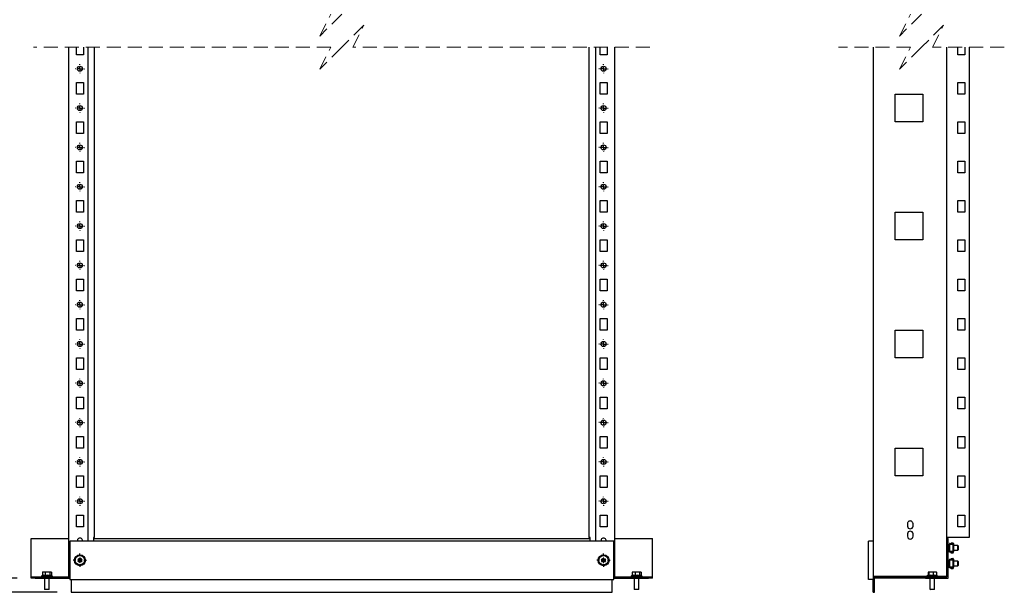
# Model space of a CAD drawing. Header units: millimetres. Extents: x 0 to 3912, y 0 to 3023.
# Tile 3 of 11: x 739 to 1990, y 751 to 1479. Entities that reach past the tile are written whole.
import ezdxf

# ---------------------------------------------------------------- set-up
doc = ezdxf.new("R2010")
doc.units = ezdxf.units.MM
doc.header["$LTSCALE"] = 14
doc.linetypes.add('HIDDEN', pattern=[1.905, 1.27, -0.635])
doc.layers.add('DIMENSIONS', color=140, linetype='Continuous', lineweight=25)
doc.styles.add('SLDTEXTSTYLE0', font='TXT', dxfattribs={"width": 0.7})
doc.dimstyles.new('SLDDIMSTYLE0', dxfattribs={"dimtxt": 30.212109, "dimasz": 46.228, "dimexe": 0, "dimexo": 0.0625, "dimgap": 7.553027, "dimtad": 0, "dimtih": 1, "dimtoh": 1, "dimdec": 1, "dimrnd": 1e-09, "dimzin": 12, "dimdsep": 46, "dimtxsty": 'SLDTEXTSTYLE0', "dimsah": 1, "dimcen": 0.09, "dimadec": 0, "dimazin": 3, "dimtfac": 1, "dimtdec": 1, "dimtofl": 0, "dimtmove": 0, "dimatfit": 3, "dimfxl": 0, "dimfrac": 2, "dimtolj": 1, "dimtzin": 12, "dimarcsym": 0})

# ---------------------------------------------------------------- blocks, each defined once
blk = doc.blocks.new('_D')
at = {"layer": 'DIMENSIONS'}
for p, q in [((784.9, 2111.6), (569.2, 2111.6)), ((613.7, 2111.6), (613.7, 1682.6)), ((556.2, 1627.8), (546.1, 1627.8)), ((546.1, 1627.8), (546.1, 1579.8)), ((671.1, 1627.8), (681.3, 1627.8)), ((681.3, 1627.8), (681.3, 1579.8)), ((546.1, 1579.8), (556.2, 1579.8)), ((681.3, 1579.8), (671.1, 1579.8)), ((613.7, 1486.1), (613.7, 1573)), ((593.9, 1456.5), (633.4, 1476.2)), ((633.4, 1476.2), (613.7, 1486.1)), ((613.7, 1446.6), (593.9, 1456.5)), ((613.7, 768.6), (613.7, 1446.6)), ((735.9, 768.6), (569.2, 768.6))]:
    blk.add_line(p, q, dxfattribs=at)
for points in [[(613.7, 2111.6), (606.6, 2065.3), (620.8, 2065.3)], [(613.7, 768.6), (620.8, 814.8), (606.6, 814.8)]]:
    blk.add_solid(points, dxfattribs=at)
at = {"layer": 'DIMENSIONS', "char_height": 29.63, "attachment_point": 1, "style": 'SLDTEXTSTYLE0'}
for s, insert in [('1697.3', (543.7, 1672.7)), ('66.82', (556.2, 1618))]:
    blk.add_mtext(s, dxfattribs=dict(at, insert=insert))
blk = doc.blocks.new('_D_1')
at = {"layer": 'DIMENSIONS'}
for p, q in [((830.4, 2127.8), (401.2, 2127.8)), ((445.7, 2127.8), (445.7, 1682.6)), ((388.2, 1627.8), (378.1, 1627.8)), ((378.1, 1627.8), (378.1, 1579.8)), ((503.1, 1627.8), (513.3, 1627.8)), ((513.3, 1627.8), (513.3, 1579.8)), ((378.1, 1579.8), (388.2, 1579.8)), ((513.3, 1579.8), (503.1, 1579.8)), ((445.7, 1497.3), (445.7, 1573)), ((465.4, 1487.4), (445.7, 1497.3)), ((425.9, 1467.7), (465.4, 1487.4)), ((445.7, 1457.8), (425.9, 1467.7)), ((445.7, 750.6), (445.7, 1457.8)), ((786.9, 750.6), (401.2, 750.6))]:
    blk.add_line(p, q, dxfattribs=at)
for points in [[(445.7, 2127.8), (438.6, 2081.6), (452.8, 2081.6)], [(445.7, 750.6), (452.8, 796.8), (438.6, 796.8)]]:
    blk.add_solid(points, dxfattribs=at)
at = {"layer": 'DIMENSIONS', "char_height": 29.63, "attachment_point": 1, "style": 'SLDTEXTSTYLE0'}
for s, insert in [('1731.5', (375.7, 1672.7)), ('68.17', (388.2, 1618))]:
    blk.add_mtext(s, dxfattribs=dict(at, insert=insert))
blk = doc.blocks.new('SW_CENTERMARKSYMBOL_0')
at = {"layer": 'DIMENSIONS', "color": 0}
for p, q in [((-5.1, 0), (-5.8, 0)), ((0, 0), (-2.5, 0)), ((0, 5.1), (0, 5.8)), ((0, 0), (0, 2.5)), ((0, 0), (0, -2.5)), ((0, 0), (2.5, 0)), ((5.1, 0), (5.8, 0)), ((0, -5.1), (0, -5.8))]:
    blk.add_line(p, q, dxfattribs=at)
blk = doc.blocks.new('SW_CENTERMARKSYMBOL_1')
at = {"layer": 'DIMENSIONS', "color": 0}
for p, q in [((-5.1, 0), (-5.8, 0)), ((0, 0), (-2.5, 0)), ((0, 5.1), (0, 5.8)), ((0, 0), (0, 2.5)), ((0, 0), (0, -2.5)), ((0, 0), (2.5, 0)), ((5.1, 0), (5.8, 0)), ((0, -5.1), (0, -5.8))]:
    blk.add_line(p, q, dxfattribs=at)
blk = doc.blocks.new('SW_CENTERMARKSYMBOL_2')
at = {"layer": 'DIMENSIONS', "color": 0}
for p, q in [((-5.1, 0), (-5.8, 0)), ((0, 0), (-2.5, 0)), ((0, 5.1), (0, 5.8)), ((0, 0), (0, 2.5)), ((0, 0), (0, -2.5)), ((0, 0), (2.5, 0)), ((5.1, 0), (5.8, 0)), ((0, -5.1), (0, -5.8))]:
    blk.add_line(p, q, dxfattribs=at)
blk = doc.blocks.new('SW_CENTERMARKSYMBOL_3')
at = {"layer": 'DIMENSIONS', "color": 0}
for p, q in [((-5.1, 0), (-5.8, 0)), ((0, 0), (-2.5, 0)), ((0, 5.1), (0, 5.8)), ((0, 0), (0, 2.5)), ((0, 0), (0, -2.5)), ((0, 0), (2.5, 0)), ((5.1, 0), (5.8, 0)), ((0, -5.1), (0, -5.8))]:
    blk.add_line(p, q, dxfattribs=at)
blk = doc.blocks.new('SW_CENTERMARKSYMBOL_4')
at = {"layer": 'DIMENSIONS', "color": 0}
for p, q in [((-5.1, 0), (-5.8, 0)), ((0, 0), (-2.5, 0)), ((0, 5.1), (0, 5.8)), ((0, 0), (0, 2.5)), ((0, 0), (0, -2.5)), ((0, 0), (2.5, 0)), ((5.1, 0), (5.8, 0)), ((0, -5.1), (0, -5.8))]:
    blk.add_line(p, q, dxfattribs=at)
blk = doc.blocks.new('SW_CENTERMARKSYMBOL_5')
at = {"layer": 'DIMENSIONS', "color": 0}
for p, q in [((-5.1, 0), (-5.8, 0)), ((0, 0), (-2.5, 0)), ((0, 5.1), (0, 5.8)), ((0, 0), (0, 2.5)), ((0, 0), (0, -2.5)), ((0, 0), (2.5, 0)), ((5.1, 0), (5.8, 0)), ((0, -5.1), (0, -5.8))]:
    blk.add_line(p, q, dxfattribs=at)
blk = doc.blocks.new('SW_CENTERMARKSYMBOL_17')
at = {"layer": 'DIMENSIONS', "color": 0}
for p, q in [((-5.1, 0), (-5.8, 0)), ((0, 0), (-2.5, 0)), ((0, 5.1), (0, 5.8)), ((0, 0), (0, 2.5)), ((0, 0), (0, -2.5)), ((0, 0), (2.5, 0)), ((5.1, 0), (5.8, 0)), ((0, -5.1), (0, -5.8))]:
    blk.add_line(p, q, dxfattribs=at)
blk = doc.blocks.new('SW_CENTERMARKSYMBOL_18')
at = {"layer": 'DIMENSIONS', "color": 0}
for p, q in [((-5.1, 0), (-5.8, 0)), ((0, 0), (-2.5, 0)), ((0, 5.1), (0, 5.8)), ((0, 0), (0, 2.5)), ((0, 0), (0, -2.5)), ((0, 0), (2.5, 0)), ((5.1, 0), (5.8, 0)), ((0, -5.1), (0, -5.8))]:
    blk.add_line(p, q, dxfattribs=at)
blk = doc.blocks.new('SW_CENTERMARKSYMBOL_19')
at = {"layer": 'DIMENSIONS', "color": 0}
for p, q in [((-5.1, 0), (-5.8, 0)), ((0, 0), (-2.5, 0)), ((0, 5.1), (0, 5.8)), ((0, 0), (0, 2.5)), ((0, 0), (0, -2.5)), ((0, 0), (2.5, 0)), ((5.1, 0), (5.8, 0)), ((0, -5.1), (0, -5.8))]:
    blk.add_line(p, q, dxfattribs=at)
blk = doc.blocks.new('SW_CENTERMARKSYMBOL_20')
at = {"layer": 'DIMENSIONS', "color": 0}
for p, q in [((-5.1, 0), (-5.8, 0)), ((0, 0), (-2.5, 0)), ((0, 5.1), (0, 5.8)), ((0, 0), (0, 2.5)), ((0, 0), (0, -2.5)), ((0, 0), (2.5, 0)), ((5.1, 0), (5.8, 0)), ((0, -5.1), (0, -5.8))]:
    blk.add_line(p, q, dxfattribs=at)
blk = doc.blocks.new('SW_CENTERMARKSYMBOL_21')
at = {"layer": 'DIMENSIONS', "color": 0}
for p, q in [((-5.1, 0), (-5.8, 0)), ((0, 0), (-2.5, 0)), ((0, 5.1), (0, 5.8)), ((0, 0), (0, 2.5)), ((0, 0), (0, -2.5)), ((0, 0), (2.5, 0)), ((5.1, 0), (5.8, 0)), ((0, -5.1), (0, -5.8))]:
    blk.add_line(p, q, dxfattribs=at)
blk = doc.blocks.new('SW_CENTERMARKSYMBOL_22')
at = {"layer": 'DIMENSIONS', "color": 0}
for p, q in [((-5.1, 0), (-5.8, 0)), ((0, 0), (-2.5, 0)), ((0, 5.1), (0, 5.8)), ((0, 0), (0, 2.5)), ((0, 0), (0, -2.5)), ((0, 0), (2.5, 0)), ((5.1, 0), (5.8, 0)), ((0, -5.1), (0, -5.8))]:
    blk.add_line(p, q, dxfattribs=at)
blk = doc.blocks.new('SW_CENTERMARKSYMBOL_25')
at = {"layer": 'DIMENSIONS', "color": 0}
for p, q in [((-5.1, 0), (-8.5, 0)), ((0, 0), (-2.5, 0)), ((0, 5.1), (0, 8.5)), ((0, 0), (0, 2.5)), ((0, 0), (0, -2.5)), ((0, 0), (2.5, 0)), ((5.1, 0), (8.5, 0)), ((0, -5.1), (0, -8.5))]:
    blk.add_line(p, q, dxfattribs=at)
blk = doc.blocks.new('SW_CENTERMARKSYMBOL_26')
at = {"layer": 'DIMENSIONS', "color": 0}
for p, q in [((-5.1, 0), (-8.5, 0)), ((0, 0), (-2.5, 0)), ((0, 5.1), (0, 8.5)), ((0, 0), (0, 2.5)), ((0, 0), (0, -2.5)), ((0, 0), (2.5, 0)), ((5.1, 0), (8.5, 0)), ((0, -5.1), (0, -8.5))]:
    blk.add_line(p, q, dxfattribs=at)
blk = doc.blocks.new('SW_CENTERMARKSYMBOL_27')
at = {"layer": 'DIMENSIONS', "color": 0}
for p, q in [((-5.1, 0), (-5.8, 0)), ((0, 0), (-2.5, 0)), ((0, 5.1), (0, 5.8)), ((0, 0), (0, 2.5)), ((0, 0), (0, -2.5)), ((0, 0), (2.5, 0)), ((5.1, 0), (5.8, 0)), ((0, -5.1), (0, -5.8))]:
    blk.add_line(p, q, dxfattribs=at)
blk = doc.blocks.new('SW_CENTERMARKSYMBOL_28')
at = {"layer": 'DIMENSIONS', "color": 0}
for p, q in [((-5.1, 0), (-5.8, 0)), ((0, 0), (-2.5, 0)), ((0, 5.1), (0, 5.8)), ((0, 0), (0, 2.5)), ((0, 0), (0, -2.5)), ((0, 0), (2.5, 0)), ((5.1, 0), (5.8, 0)), ((0, -5.1), (0, -5.8))]:
    blk.add_line(p, q, dxfattribs=at)
blk = doc.blocks.new('SW_CENTERMARKSYMBOL_29')
at = {"layer": 'DIMENSIONS', "color": 0}
for p, q in [((-5.1, 0), (-5.8, 0)), ((0, 0), (-2.5, 0)), ((0, 5.1), (0, 5.8)), ((0, 0), (0, 2.5)), ((0, 0), (0, -2.5)), ((0, 0), (2.5, 0)), ((5.1, 0), (5.8, 0)), ((0, -5.1), (0, -5.8))]:
    blk.add_line(p, q, dxfattribs=at)
blk = doc.blocks.new('SW_CENTERMARKSYMBOL_30')
at = {"layer": 'DIMENSIONS', "color": 0}
for p, q in [((-5.1, 0), (-5.8, 0)), ((0, 0), (-2.5, 0)), ((0, 5.1), (0, 5.8)), ((0, 0), (0, 2.5)), ((0, 0), (0, -2.5)), ((0, 0), (2.5, 0)), ((5.1, 0), (5.8, 0)), ((0, -5.1), (0, -5.8))]:
    blk.add_line(p, q, dxfattribs=at)
blk = doc.blocks.new('SW_CENTERMARKSYMBOL_31')
at = {"layer": 'DIMENSIONS', "color": 0}
for p, q in [((-5.1, 0), (-5.8, 0)), ((0, 0), (-2.5, 0)), ((0, 5.1), (0, 5.8)), ((0, 0), (0, 2.5)), ((0, 0), (0, -2.5)), ((0, 0), (2.5, 0)), ((5.1, 0), (5.8, 0)), ((0, -5.1), (0, -5.8))]:
    blk.add_line(p, q, dxfattribs=at)
blk = doc.blocks.new('SW_CENTERMARKSYMBOL_32')
at = {"layer": 'DIMENSIONS', "color": 0}
for p, q in [((-5.1, 0), (-5.8, 0)), ((0, 0), (-2.5, 0)), ((0, 5.1), (0, 5.8)), ((0, 0), (0, 2.5)), ((0, 0), (0, -2.5)), ((0, 0), (2.5, 0)), ((5.1, 0), (5.8, 0)), ((0, -5.1), (0, -5.8))]:
    blk.add_line(p, q, dxfattribs=at)
blk = doc.blocks.new('SW_CENTERMARKSYMBOL_33')
at = {"layer": 'DIMENSIONS', "color": 0}
for p, q in [((-5.1, 0), (-5.8, 0)), ((0, 0), (-2.5, 0)), ((0, 5.1), (0, 5.8)), ((0, 0), (0, 2.5)), ((0, 0), (0, -2.5)), ((0, 0), (2.5, 0)), ((5.1, 0), (5.8, 0)), ((0, -5.1), (0, -5.8))]:
    blk.add_line(p, q, dxfattribs=at)
blk = doc.blocks.new('SW_CENTERMARKSYMBOL_34')
at = {"layer": 'DIMENSIONS', "color": 0}
for p, q in [((-5.1, 0), (-5.8, 0)), ((0, 0), (-2.5, 0)), ((0, 5.1), (0, 5.8)), ((0, 0), (0, 2.5)), ((0, 0), (0, -2.5)), ((0, 0), (2.5, 0)), ((5.1, 0), (5.8, 0)), ((0, -5.1), (0, -5.8))]:
    blk.add_line(p, q, dxfattribs=at)
blk = doc.blocks.new('SW_CENTERMARKSYMBOL_35')
at = {"layer": 'DIMENSIONS', "color": 0}
for p, q in [((-5.1, 0), (-5.8, 0)), ((0, 0), (-2.5, 0)), ((0, 5.1), (0, 5.8)), ((0, 0), (0, 2.5)), ((0, 0), (0, -2.5)), ((0, 0), (2.5, 0)), ((5.1, 0), (5.8, 0)), ((0, -5.1), (0, -5.8))]:
    blk.add_line(p, q, dxfattribs=at)
blk = doc.blocks.new('SW_CENTERMARKSYMBOL_36')
at = {"layer": 'DIMENSIONS', "color": 0}
for p, q in [((-5.1, 0), (-5.8, 0)), ((0, 0), (-2.5, 0)), ((0, 5.1), (0, 5.8)), ((0, 0), (0, 2.5)), ((0, 0), (0, -2.5)), ((0, 0), (2.5, 0)), ((5.1, 0), (5.8, 0)), ((0, -5.1), (0, -5.8))]:
    blk.add_line(p, q, dxfattribs=at)
blk = doc.blocks.new('SW_CENTERMARKSYMBOL_37')
at = {"layer": 'DIMENSIONS', "color": 0}
for p, q in [((-5.1, 0), (-5.8, 0)), ((0, 0), (-2.5, 0)), ((0, 5.1), (0, 5.8)), ((0, 0), (0, 2.5)), ((0, 0), (0, -2.5)), ((0, 0), (2.5, 0)), ((5.1, 0), (5.8, 0)), ((0, -5.1), (0, -5.8))]:
    blk.add_line(p, q, dxfattribs=at)
blk = doc.blocks.new('SW_CENTERMARKSYMBOL_38')
at = {"layer": 'DIMENSIONS', "color": 0}
for p, q in [((-5.1, 0), (-5.8, 0)), ((0, 0), (-2.5, 0)), ((0, 5.1), (0, 5.8)), ((0, 0), (0, 2.5)), ((0, 0), (0, -2.5)), ((0, 0), (2.5, 0)), ((5.1, 0), (5.8, 0)), ((0, -5.1), (0, -5.8))]:
    blk.add_line(p, q, dxfattribs=at)

msp = doc.modelspace()

# ---------------------------------------------------------------- linework, layer by layer
at = {"color": 7, "linetype": 'HIDDEN', "lineweight": 18}
for p, q in [((1148.18, 1485.72), (1120.18, 1457.72)), ((1120.18, 1457.72), (1134.18, 1485.72)), ((1884.46, 1485.72), (1856.46, 1457.72)), ((1856.46, 1457.72), (1870.46, 1485.72)), ((1176.18, 1471.72), (1148.18, 1443.72)), ((1162.18, 1443.72), (1176.18, 1471.72)), ((1912.46, 1471.72), (1884.46, 1443.72)), ((1898.46, 1443.72), (1912.46, 1471.72)), ((1134.18, 1443.72), (756.73, 1443.72)), ((1148.18, 1443.72), (1120.18, 1415.72)), ((1120.18, 1415.72), (1134.18, 1443.72)), ((1539.63, 1443.72), (1162.18, 1443.72)), ((1870.46, 1443.72), (1779.26, 1443.72)), ((1884.46, 1443.72), (1856.46, 1415.72)), ((1856.46, 1415.72), (1870.46, 1443.72)), ((1989.66, 1443.72), (1898.46, 1443.72))]:
    msp.add_line(p, q, dxfattribs=at)
for p, q in [((801.18, 1443.72), (801.18, 771.32)), ((811.18, 1433.82), (811.18, 1443.72)), ((820.18, 1443.72), (820.18, 1433.82)), ((825.68, 1443.72), (825.68, 815.82)), ((834.18, 820.32), (834.18, 1443.72)), ((1462.18, 1443.72), (1462.18, 820.32)), ((1470.68, 815.82), (1470.68, 1443.72)), ((1476.18, 1433.82), (1476.18, 1443.72)), ((1485.18, 1443.72), (1485.18, 1433.82)), ((1495.18, 771.32), (1495.18, 1443.72)), ((1823.71, 771.32), (1823.71, 1443.72)), ((1916.71, 819.07), (1916.71, 1443.72)), ((1916.71, 820.32), (1916.71, 1443.72)), ((1930.71, 1433.82), (1930.71, 1443.72)), ((1939.71, 1443.72), (1939.71, 1433.82)), ((1945.21, 1443.72), (1945.21, 820.32)), ((820.18, 1433.82), (811.18, 1433.82)), ((1485.18, 1433.82), (1476.18, 1433.82)), ((1939.71, 1433.82), (1930.71, 1433.82)), ((811.18, 1398.82), (820.18, 1398.82)), ((811.18, 1383.82), (811.18, 1398.82)), ((820.18, 1398.82), (820.18, 1383.82)), ((1476.18, 1398.82), (1485.18, 1398.82)), ((1476.18, 1383.82), (1476.18, 1398.82)), ((1485.18, 1398.82), (1485.18, 1383.82)), ((1930.71, 1383.82), (1930.71, 1398.82)), ((1930.71, 1398.82), (1939.71, 1398.82)), ((1939.71, 1398.82), (1939.71, 1383.82)), ((820.18, 1383.82), (811.18, 1383.82)), ((1485.18, 1383.82), (1476.18, 1383.82)), ((1851.21, 1383.82), (1886.21, 1383.82)), ((1851.21, 1348.82), (1851.21, 1383.82)), ((1886.21, 1383.82), (1886.21, 1348.82)), ((1939.71, 1383.82), (1930.71, 1383.82)), ((811.18, 1348.82), (820.18, 1348.82)), ((811.18, 1333.82), (811.18, 1348.82)), ((820.18, 1348.82), (820.18, 1333.82)), ((1476.18, 1348.82), (1485.18, 1348.82)), ((1476.18, 1333.82), (1476.18, 1348.82)), ((1485.18, 1348.82), (1485.18, 1333.82)), ((1886.21, 1348.82), (1851.21, 1348.82)), ((1930.71, 1333.82), (1930.71, 1348.82)), ((1930.71, 1348.82), (1939.71, 1348.82)), ((1939.71, 1348.82), (1939.71, 1333.82)), ((820.18, 1333.82), (811.18, 1333.82)), ((1485.18, 1333.82), (1476.18, 1333.82)), ((1939.71, 1333.82), (1930.71, 1333.82)), ((811.18, 1298.82), (820.18, 1298.82)), ((811.18, 1283.82), (811.18, 1298.82)), ((820.18, 1298.82), (820.18, 1283.82)), ((1476.18, 1298.82), (1485.18, 1298.82)), ((1476.18, 1283.82), (1476.18, 1298.82)), ((1485.18, 1298.82), (1485.18, 1283.82)), ((1930.71, 1283.82), (1930.71, 1298.82)), ((1930.71, 1298.82), (1939.71, 1298.82)), ((1939.71, 1298.82), (1939.71, 1283.82)), ((820.18, 1283.82), (811.18, 1283.82)), ((1485.18, 1283.82), (1476.18, 1283.82)), ((1939.71, 1283.82), (1930.71, 1283.82)), ((811.18, 1248.82), (820.18, 1248.82)), ((811.18, 1233.82), (811.18, 1248.82)), ((820.18, 1248.82), (820.18, 1233.82)), ((1476.18, 1248.82), (1485.18, 1248.82)), ((1476.18, 1233.82), (1476.18, 1248.82)), ((1485.18, 1248.82), (1485.18, 1233.82)), ((1930.71, 1233.82), (1930.71, 1248.82)), ((1930.71, 1248.82), (1939.71, 1248.82)), ((1939.71, 1248.82), (1939.71, 1233.82)), ((820.18, 1233.82), (811.18, 1233.82)), ((1485.18, 1233.82), (1476.18, 1233.82)), ((1851.21, 1233.82), (1886.21, 1233.82)), ((1851.21, 1198.82), (1851.21, 1233.82)), ((1886.21, 1233.82), (1886.21, 1198.82)), ((1939.71, 1233.82), (1930.71, 1233.82)), ((811.18, 1198.82), (820.18, 1198.82)), ((811.18, 1183.82), (811.18, 1198.82)), ((820.18, 1198.82), (820.18, 1183.82)), ((1476.18, 1198.82), (1485.18, 1198.82)), ((1476.18, 1183.82), (1476.18, 1198.82)), ((1485.18, 1198.82), (1485.18, 1183.82)), ((1886.21, 1198.82), (1851.21, 1198.82)), ((1930.71, 1183.82), (1930.71, 1198.82)), ((1930.71, 1198.82), (1939.71, 1198.82)), ((1939.71, 1198.82), (1939.71, 1183.82)), ((820.18, 1183.82), (811.18, 1183.82)), ((1485.18, 1183.82), (1476.18, 1183.82)), ((1939.71, 1183.82), (1930.71, 1183.82)), ((811.18, 1148.82), (820.18, 1148.82)), ((811.18, 1133.82), (811.18, 1148.82)), ((820.18, 1148.82), (820.18, 1133.82)), ((1476.18, 1148.82), (1485.18, 1148.82)), ((1476.18, 1133.82), (1476.18, 1148.82)), ((1485.18, 1148.82), (1485.18, 1133.82)), ((1930.71, 1133.82), (1930.71, 1148.82)), ((1930.71, 1148.82), (1939.71, 1148.82)), ((1939.71, 1148.82), (1939.71, 1133.82)), ((820.18, 1133.82), (811.18, 1133.82)), ((1485.18, 1133.82), (1476.18, 1133.82)), ((1939.71, 1133.82), (1930.71, 1133.82)), ((811.18, 1098.82), (820.18, 1098.82)), ((811.18, 1083.82), (811.18, 1098.82)), ((820.18, 1098.82), (820.18, 1083.82)), ((1476.18, 1098.82), (1485.18, 1098.82)), ((1476.18, 1083.82), (1476.18, 1098.82)), ((1485.18, 1098.82), (1485.18, 1083.82)), ((1930.71, 1083.82), (1930.71, 1098.82)), ((1930.71, 1098.82), (1939.71, 1098.82)), ((1939.71, 1098.82), (1939.71, 1083.82)), ((820.18, 1083.82), (811.18, 1083.82)), ((1485.18, 1083.82), (1476.18, 1083.82)), ((1851.21, 1083.82), (1886.21, 1083.82)), ((1851.21, 1048.82), (1851.21, 1083.82)), ((1886.21, 1083.82), (1886.21, 1048.82)), ((1939.71, 1083.82), (1930.71, 1083.82)), ((811.18, 1048.82), (820.18, 1048.82)), ((811.18, 1033.82), (811.18, 1048.82)), ((820.18, 1048.82), (820.18, 1033.82)), ((1476.18, 1048.82), (1485.18, 1048.82)), ((1476.18, 1033.82), (1476.18, 1048.82)), ((1485.18, 1048.82), (1485.18, 1033.82)), ((1886.21, 1048.82), (1851.21, 1048.82)), ((1930.71, 1033.82), (1930.71, 1048.82)), ((1930.71, 1048.82), (1939.71, 1048.82)), ((1939.71, 1048.82), (1939.71, 1033.82)), ((820.18, 1033.82), (811.18, 1033.82)), ((1485.18, 1033.82), (1476.18, 1033.82)), ((1939.71, 1033.82), (1930.71, 1033.82)), ((811.18, 998.82), (820.18, 998.82)), ((811.18, 983.82), (811.18, 998.82)), ((820.18, 998.82), (820.18, 983.82)), ((1476.18, 998.82), (1485.18, 998.82)), ((1476.18, 983.82), (1476.18, 998.82)), ((1485.18, 998.82), (1485.18, 983.82)), ((1930.71, 983.82), (1930.71, 998.82)), ((1930.71, 998.82), (1939.71, 998.82)), ((1939.71, 998.82), (1939.71, 983.82)), ((820.18, 983.82), (811.18, 983.82)), ((1485.18, 983.82), (1476.18, 983.82)), ((1939.71, 983.82), (1930.71, 983.82)), ((811.18, 948.82), (820.18, 948.82)), ((811.18, 933.82), (811.18, 948.82)), ((820.18, 948.82), (820.18, 933.82)), ((1476.18, 948.82), (1485.18, 948.82)), ((1476.18, 933.82), (1476.18, 948.82)), ((1485.18, 948.82), (1485.18, 933.82)), ((1930.71, 933.82), (1930.71, 948.82)), ((1930.71, 948.82), (1939.71, 948.82)), ((1939.71, 948.82), (1939.71, 933.82)), ((820.18, 933.82), (811.18, 933.82)), ((1485.18, 933.82), (1476.18, 933.82)), ((1851.21, 933.82), (1886.21, 933.82)), ((1851.21, 898.82), (1851.21, 933.82)), ((1886.21, 933.82), (1886.21, 898.82)), ((1939.71, 933.82), (1930.71, 933.82)), ((811.18, 898.82), (820.18, 898.82)), ((811.18, 883.82), (811.18, 898.82)), ((820.18, 898.82), (820.18, 883.82)), ((1476.18, 898.82), (1485.18, 898.82)), ((1476.18, 883.82), (1476.18, 898.82)), ((1485.18, 898.82), (1485.18, 883.82)), ((1886.21, 898.82), (1851.21, 898.82)), ((1930.71, 883.82), (1930.71, 898.82)), ((1930.71, 898.82), (1939.71, 898.82)), ((1939.71, 898.82), (1939.71, 883.82)), ((820.18, 883.82), (811.18, 883.82)), ((1485.18, 883.82), (1476.18, 883.82)), ((1939.71, 883.82), (1930.71, 883.82)), ((811.18, 848.82), (820.18, 848.82)), ((811.18, 833.82), (811.18, 848.82)), ((820.18, 848.82), (820.18, 833.82)), ((1476.18, 848.82), (1485.18, 848.82)), ((1476.18, 833.82), (1476.18, 848.82)), ((1485.18, 848.82), (1485.18, 833.82)), ((1930.71, 833.82), (1930.71, 848.82)), ((1930.71, 848.82), (1939.71, 848.82)), ((1939.71, 848.82), (1939.71, 833.82)), ((820.18, 833.82), (811.18, 833.82)), ((1485.18, 833.82), (1476.18, 833.82)), ((1866.71, 837.82), (1866.71, 834.82)), ((1873.71, 834.82), (1873.71, 837.82)), ((1939.71, 833.82), (1930.71, 833.82)), ((753.68, 819.07), (801.18, 819.07)), ((753.68, 770.08), (753.68, 819.07)), ((802.68, 815.82), (802.68, 766.82)), ((1493.68, 815.82), (802.68, 815.82)), ((834.18, 820.32), (832.68, 820.32)), ((832.68, 820.32), (832.68, 819.32)), ((832.68, 819.32), (832.68, 815.82)), ((832.68, 819.32), (832.68, 819.32)), ((832.68, 819.07), (1463.68, 819.07)), ((1463.68, 820.32), (1462.18, 820.32)), ((1463.68, 819.32), (1463.68, 820.32)), ((1463.68, 815.82), (1463.68, 819.32)), ((1463.68, 819.32), (1463.68, 819.32)), ((1493.68, 766.82), (1493.68, 815.82)), ((1495.18, 819.07), (1542.68, 819.07)), ((1542.68, 770.08), (1542.68, 819.07)), ((1817.21, 766.82), (1817.21, 815.82)), ((1823.71, 815.82), (1817.21, 815.82)), ((1866.71, 824.82), (1866.71, 821.82)), ((1873.71, 821.82), (1873.71, 824.82)), ((1916.71, 820.32), (1916.71, 820.32)), ((1916.71, 820.32), (1916.71, 820.32)), ((1945.21, 820.32), (1916.71, 820.32)), ((1916.71, 770.08), (1916.71, 819.07)), ((1916.71, 819.07), (1918.21, 819.07)), ((1918.21, 768.57), (1918.21, 819.07)), ((1922.21, 813.57), (1922.21, 813.07)), ((1922.21, 813.57), (1924.21, 813.57)), ((1922.21, 813.07), (1924.21, 813.07)), ((1918.71, 811.57), (1918.21, 811.57)), ((1918.71, 802.57), (1918.21, 802.57)), ((1918.71, 811.57), (1918.71, 802.57)), ((1918.71, 811.57), (1919.21, 811.57)), ((1918.71, 802.57), (1919.21, 802.57)), ((1919.21, 811.57), (1919.21, 802.57)), ((1919.21, 811.57), (1920.21, 811.57)), ((1919.21, 802.57), (1920.21, 802.57)), ((1920.19, 812.32), (1920.19, 811.72)), ((1920.19, 811.57), (1920.19, 811.72)), ((1920.19, 802.43), (1920.19, 802.57)), ((1920.19, 802.43), (1920.19, 801.82)), ((1920.21, 811.57), (1920.21, 802.57)), ((1924.21, 811.57), (1920.21, 811.57)), ((1924.21, 802.57), (1920.21, 802.57)), ((1920.44, 811.82), (1920.44, 812.57)), ((1920.44, 812.57), (1924.44, 812.57)), ((1924.44, 811.82), (1920.44, 811.82)), ((1920.44, 811.57), (1920.44, 811.82)), ((1920.44, 802.32), (1920.44, 802.57)), ((1920.44, 802.32), (1924.44, 802.32)), ((1920.44, 801.57), (1920.44, 802.32)), ((1924.44, 801.57), (1920.44, 801.57)), ((1922.21, 800.57), (1922.21, 801.07)), ((1924.21, 801.07), (1922.21, 801.07)), ((1924.21, 800.57), (1922.21, 800.57)), ((1924.21, 811.57), (1924.21, 802.57)), ((1924.21, 811.57), (1925.21, 811.57)), ((1924.21, 802.57), (1925.21, 802.57)), ((1924.44, 812.57), (1924.44, 811.82)), ((1924.44, 811.57), (1924.44, 811.82)), ((1924.44, 802.32), (1924.44, 802.57)), ((1924.44, 802.32), (1924.44, 801.57)), ((1924.69, 811.72), (1924.69, 812.32)), ((1924.69, 811.57), (1924.69, 811.72)), ((1924.69, 802.43), (1924.69, 802.57)), ((1924.69, 801.82), (1924.69, 802.43)), ((1924.71, 812.57), (1924.71, 811.57)), ((1924.71, 801.57), (1924.71, 802.57)), ((1925.21, 812.57), (1925.21, 811.57)), ((1925.21, 811.57), (1925.21, 802.57)), ((1930.71, 810.07), (1925.21, 810.07)), ((1925.21, 804.07), (1930.71, 804.07)), ((1925.21, 801.57), (1925.21, 802.57)), ((1931.21, 809.57), (1930.71, 810.07)), ((1930.71, 804.07), (1930.71, 810.07)), ((1930.71, 804.07), (1931.21, 804.57)), ((1931.21, 809.57), (1931.21, 804.57)), ((813.24, 790.47), (813.62, 791.11)), ((813.63, 791.61), (813.27, 792.27)), ((814.42, 789.7), (813.66, 789.71)), ((813.71, 793.01), (814.46, 793)), ((815.21, 788.78), (814.84, 789.44)), ((814.9, 793.24), (815.29, 793.89)), ((816.47, 789.41), (816.08, 788.76)), ((816.15, 793.87), (816.52, 793.21)), ((817.65, 789.64), (816.9, 789.65)), ((816.95, 792.95), (817.71, 792.94)), ((817.73, 791.03), (818.1, 790.38)), ((818.13, 792.18), (817.74, 791.53)), ((1478.24, 790.47), (1478.62, 791.11)), ((1478.63, 791.61), (1478.27, 792.27)), ((1479.42, 789.7), (1478.66, 789.71)), ((1478.71, 793.01), (1479.46, 793)), ((1480.21, 788.78), (1479.84, 789.44)), ((1479.9, 793.24), (1480.29, 793.89)), ((1481.47, 789.41), (1481.08, 788.76)), ((1481.15, 793.87), (1481.52, 793.21)), ((1482.65, 789.64), (1481.9, 789.65)), ((1481.95, 792.95), (1482.71, 792.94)), ((1482.73, 791.03), (1483.1, 790.38)), ((1483.13, 792.18), (1482.74, 791.53)), ((1817.21, 797.32), (1816.91, 797.32)), ((1816.91, 797.32), (1816.91, 785.32)), ((1918.71, 791.57), (1918.21, 791.57)), ((1918.71, 791.57), (1918.71, 782.57)), ((1918.71, 791.57), (1919.21, 791.57)), ((1919.21, 791.57), (1919.21, 782.57)), ((1919.21, 791.57), (1920.21, 791.57)), ((1920.19, 792.32), (1920.19, 791.72)), ((1920.19, 791.57), (1920.19, 791.72)), ((1920.21, 791.57), (1920.21, 782.57)), ((1924.21, 791.57), (1920.21, 791.57)), ((1920.44, 791.82), (1920.44, 792.57)), ((1920.44, 792.57), (1924.44, 792.57)), ((1924.44, 791.82), (1920.44, 791.82)), ((1920.44, 791.57), (1920.44, 791.82)), ((1922.21, 793.57), (1922.21, 793.07)), ((1922.21, 793.57), (1924.21, 793.57)), ((1922.21, 793.07), (1924.21, 793.07)), ((1924.21, 791.57), (1924.21, 782.57)), ((1924.21, 791.57), (1925.21, 791.57)), ((1924.44, 792.57), (1924.44, 791.82)), ((1924.44, 791.57), (1924.44, 791.82)), ((1924.69, 791.72), (1924.69, 792.32)), ((1924.69, 791.57), (1924.69, 791.72)), ((1924.71, 792.57), (1924.71, 791.57)), ((1925.21, 792.57), (1925.21, 791.57)), ((1925.21, 791.57), (1925.21, 782.57)), ((1930.71, 790.07), (1925.21, 790.07)), ((1931.21, 789.57), (1930.71, 790.07)), ((1930.71, 784.07), (1930.71, 790.07)), ((1931.21, 789.57), (1931.21, 784.57)), ((767.98, 776.13), (769.8, 776.57)), ((768.33, 776.28), (767.98, 776.13)), ((767.98, 776.13), (767.98, 771.78)), ((768.68, 776.57), (768.29, 776.35)), ((768.68, 776.57), (769.8, 776.57)), ((769.8, 776.57), (771.62, 776.13)), ((769.8, 776.57), (774.47, 776.57)), ((771.62, 776.13), (774.47, 776.57)), ((771.62, 776.13), (771.62, 771.78)), ((774.47, 776.57), (777.32, 776.13)), ((774.47, 776.57), (778.35, 776.57)), ((777.32, 776.13), (778.35, 776.57)), ((777.32, 776.13), (777.32, 771.78)), ((778.35, 776.57), (779.38, 776.13)), ((778.35, 776.57), (778.68, 776.57)), ((779.08, 776.35), (778.68, 776.57)), ((779.38, 776.13), (779.38, 771.82)), ((1516.98, 776.13), (1518.8, 776.57)), ((1517.33, 776.28), (1516.98, 776.13)), ((1516.98, 776.13), (1516.98, 771.78)), ((1517.68, 776.57), (1517.29, 776.35)), ((1517.68, 776.57), (1518.8, 776.57)), ((1518.8, 776.57), (1520.62, 776.13)), ((1518.8, 776.57), (1523.47, 776.57)), ((1520.62, 776.13), (1523.47, 776.57)), ((1520.62, 776.13), (1520.62, 771.78)), ((1523.47, 776.57), (1526.32, 776.13)), ((1523.47, 776.57), (1527.35, 776.57)), ((1526.32, 776.13), (1527.35, 776.57)), ((1526.32, 776.13), (1526.32, 771.78)), ((1527.35, 776.57), (1528.38, 776.13)), ((1527.35, 776.57), (1527.68, 776.57)), ((1528.08, 776.35), (1527.68, 776.57)), ((1528.38, 776.13), (1528.38, 771.82)), ((1816.91, 785.32), (1817.21, 785.32)), ((1892.82, 776.13), (1892.9, 776.21)), ((1892.82, 776.13), (1892.82, 772)), ((1893.15, 776.45), (1893.27, 776.57)), ((1893.21, 776.57), (1893.27, 776.57)), ((1893.27, 776.57), (1893.73, 776.13)), ((1893.27, 776.57), (1896.43, 776.57)), ((1893.73, 776.13), (1896.43, 776.57)), ((1893.73, 776.13), (1893.73, 771.78)), ((1896.43, 776.57), (1899.12, 776.13)), ((1896.43, 776.57), (1901.36, 776.57)), ((1899.12, 776.13), (1901.36, 776.57)), ((1899.12, 776.13), (1899.12, 771.78)), ((1901.36, 776.57), (1903.61, 776.13)), ((1901.36, 776.57), (1903.21, 776.57)), ((1903.61, 776.13), (1903.27, 776.45)), ((1903.61, 776.13), (1903.61, 771.78)), ((1918.71, 782.57), (1918.21, 782.57)), ((1918.71, 782.57), (1919.21, 782.57)), ((1919.21, 782.57), (1920.21, 782.57)), ((1920.19, 782.43), (1920.19, 782.57)), ((1920.19, 782.43), (1920.19, 781.82)), ((1924.21, 782.57), (1920.21, 782.57)), ((1920.44, 782.32), (1920.44, 782.57)), ((1920.44, 782.32), (1924.44, 782.32)), ((1920.44, 781.57), (1920.44, 782.32)), ((1924.44, 781.57), (1920.44, 781.57)), ((1922.21, 780.57), (1922.21, 781.07)), ((1924.21, 781.07), (1922.21, 781.07)), ((1924.21, 780.57), (1922.21, 780.57)), ((1924.21, 782.57), (1925.21, 782.57)), ((1924.44, 782.32), (1924.44, 782.57)), ((1924.44, 782.32), (1924.44, 781.57)), ((1924.69, 782.43), (1924.69, 782.57)), ((1924.69, 781.82), (1924.69, 782.43)), ((1924.71, 781.57), (1924.71, 782.57)), ((1925.21, 784.07), (1930.71, 784.07)), ((1925.21, 781.57), (1925.21, 782.57)), ((1930.71, 784.07), (1931.21, 784.57)), ((753.68, 770.08), (753.68, 770.07)), ((753.68, 770.08), (766.68, 770.08)), ((753.68, 768.57), (753.68, 770.07)), ((753.68, 770.07), (758.68, 770.07)), ((753.68, 770.07), (753.68, 770.07)), ((758.68, 768.57), (753.68, 768.57)), ((758.68, 768.57), (758.68, 770.07)), ((758.68, 770.07), (802.68, 770.07)), ((758.68, 768.57), (802.68, 768.57)), ((767.98, 771.82), (766.68, 771.07)), ((766.68, 771.07), (766.68, 770.07)), ((766.68, 771.07), (768.25, 771.07)), ((768.25, 771.07), (780.68, 771.07)), ((770.68, 768.57), (770.68, 754.57)), ((776.68, 754.57), (776.68, 768.57)), ((780.68, 771.07), (779.08, 772)), ((780.68, 770.07), (780.68, 771.07)), ((780.68, 770.08), (802.68, 770.08)), ((802.68, 771.32), (801.18, 771.32)), ((802.68, 766.82), (1493.68, 766.82)), ((804.68, 766.82), (804.68, 750.57)), ((1491.68, 750.57), (1491.68, 766.82)), ((1493.68, 771.32), (1495.18, 771.32)), ((1493.68, 770.08), (1515.68, 770.08)), ((1493.68, 770.07), (1537.68, 770.07)), ((1493.68, 768.57), (1537.68, 768.57)), ((1516.98, 771.82), (1515.68, 771.07)), ((1515.68, 771.07), (1515.68, 770.07)), ((1515.68, 771.07), (1517.25, 771.07)), ((1517.25, 771.07), (1529.68, 771.07)), ((1519.68, 768.57), (1519.68, 754.57)), ((1525.68, 754.57), (1525.68, 768.57)), ((1529.68, 771.07), (1528.08, 772)), ((1529.68, 770.07), (1529.68, 771.07)), ((1529.68, 770.08), (1542.68, 770.08)), ((1537.68, 768.57), (1537.68, 770.07)), ((1537.68, 770.07), (1542.68, 770.07)), ((1542.68, 768.57), (1537.68, 768.57)), ((1542.68, 770.08), (1542.68, 770.07)), ((1542.68, 768.57), (1542.68, 770.07)), ((1542.68, 770.07), (1542.68, 770.07)), ((1823.71, 766.82), (1817.21, 766.82)), ((1823.21, 750.57), (1823.21, 766.82)), ((1823.71, 771.32), (1891.65, 771.32)), ((1823.71, 766.82), (1823.71, 771.32)), ((1824.71, 770.07), (1823.71, 770.07)), ((1824.71, 768.57), (1824.71, 770.07)), ((1824.71, 770.07), (1889.71, 770.07)), ((1889.71, 768.57), (1824.71, 768.57)), ((1824.71, 750.57), (1824.71, 768.57)), ((1889.71, 768.57), (1889.71, 770.07)), ((1889.71, 770.07), (1916.71, 770.07)), ((1889.71, 768.57), (1918.21, 768.57)), ((1893.23, 772.24), (1891.21, 771.07)), ((1891.21, 771.07), (1891.21, 770.07)), ((1891.21, 771.07), (1905.21, 771.07)), ((1895.21, 768.57), (1895.21, 754.57)), ((1901.21, 754.57), (1901.21, 768.57)), ((1905.21, 771.07), (1903.61, 772)), ((1904.78, 771.32), (1916.71, 771.32)), ((1905.21, 770.07), (1905.21, 771.07)), ((770.68, 754.57), (771.18, 754.07)), ((770.68, 754.57), (771.35, 754.57)), ((771.74, 754.07), (771.18, 754.07)), ((771.35, 754.57), (776.68, 754.57)), ((776.18, 754.07), (771.74, 754.07)), ((776.18, 754.07), (776.68, 754.57)), ((804.68, 750.57), (1491.68, 750.57)), ((1519.68, 754.57), (1520.18, 754.07)), ((1519.68, 754.57), (1520.35, 754.57)), ((1520.74, 754.07), (1520.18, 754.07)), ((1520.35, 754.57), (1525.68, 754.57)), ((1525.18, 754.07), (1520.74, 754.07)), ((1525.18, 754.07), (1525.68, 754.57)), ((1823.21, 750.57), (1824.71, 750.57)), ((1895.21, 754.57), (1895.71, 754.07)), ((1895.21, 754.57), (1901.21, 754.57)), ((1900.71, 754.07), (1895.71, 754.07)), ((1900.71, 754.07), (1901.21, 754.57))]:
    msp.add_line(p, q)
for centre, radius in [((815.68, 1416.32), 3.25), ((1480.68, 1416.32), 3.25), ((815.68, 1366.32), 3.25), ((1480.68, 1366.32), 3.25), ((815.68, 1316.32), 3.25), ((1480.68, 1316.32), 3.25), ((815.68, 1266.32), 3.25), ((1480.68, 1266.32), 3.25), ((815.68, 1216.32), 3.25), ((1480.68, 1216.32), 3.25), ((815.68, 1166.32), 3.25), ((1480.68, 1166.32), 3.25), ((815.68, 1116.32), 3.25), ((1480.68, 1116.32), 3.25), ((815.68, 1066.32), 3.25), ((1480.68, 1066.32), 3.25), ((815.68, 1016.32), 3.25), ((1480.68, 1016.32), 3.25), ((815.68, 966.32), 3.25), ((1480.68, 966.32), 3.25), ((815.68, 916.32), 3.25), ((1480.68, 916.32), 3.25), ((815.68, 866.32), 3.25), ((1480.68, 866.32), 3.25), ((815.68, 791.32), 6.93), ((815.68, 791.32), 6), ((815.68, 791.32), 1.98), ((1480.68, 791.32), 6.93), ((1480.68, 791.32), 6), ((1480.68, 791.32), 1.98)]:
    msp.add_circle(centre, radius)
for centre, radius, start, end in [((1870.21, 837.82), 3.5, 359.99918, 180.00082), ((1870.21, 834.82), 3.5, 180.00016, 359.99984), ((1870.21, 824.82), 3.5, 0.00016, 179.99984), ((815.68, 816.32), 3.25, 351.15056, 188.84944), ((1480.68, 816.32), 3.25, 351.15056, 188.84944), ((1870.21, 821.82), 3.5, 180.00016, 359.99984), ((1924.21, 812.57), 1, 0.00116, 89.99948), ((1924.21, 812.57), 0.5, 0.00494, 89.99933), ((1924.21, 801.57), 1, 270.00052, 359.99884), ((1924.21, 801.57), 0.5, 270.00067, 359.99506), ((813.66, 790.21), 0.5, 149.03658, 269.0328), ((813.71, 792.51), 0.5, 89.03276, 209.03838), ((813.19, 791.37), 0.5, 329.04071, 29.03299), ((814.41, 789.2), 0.5, 29.03114, 89.03901), ((814.47, 793.5), 0.5, 269.05, 329.0267), ((815.65, 789.02), 0.5, 209.03652, 329.03113), ((815.72, 793.63), 0.5, 29.03459, 149.04095), ((816.89, 789.15), 0.5, 89.03448, 149.03359), ((816.96, 793.45), 0.5, 209.03961, 269.04225), ((817.66, 790.14), 0.5, 269.03741, 29.0344), ((818.17, 791.28), 0.5, 149.03128, 209.04265), ((817.7, 792.44), 0.5, 329.03838, 89.03482), ((1478.66, 790.21), 0.5, 149.03658, 269.0328), ((1478.71, 792.51), 0.5, 89.02941, 209.03835), ((1478.2, 791.37), 0.5, 329.02797, 29.04573), ((1479.41, 789.2), 0.5, 29.02458, 89.04557), ((1479.47, 793.5), 0.5, 269.05326, 329.02676), ((1480.65, 789.02), 0.5, 209.03661, 329.03103), ((1480.72, 793.63), 0.5, 29.03449, 149.04105), ((1481.89, 789.15), 0.5, 89.03123, 149.03353), ((1481.96, 793.45), 0.5, 209.04616, 269.03569), ((1482.66, 790.14), 0.5, 269.04076, 29.03444), ((1483.17, 791.28), 0.5, 149.04403, 209.0299), ((1482.7, 792.44), 0.5, 329.03838, 89.03482), ((1924.21, 792.57), 1, 359.99774, 89.99948), ((1924.21, 792.57), 0.5, 359.99811, 89.99933), ((1924.21, 781.57), 1, 270.00052, 359.99884), ((1924.21, 781.57), 0.5, 270.00067, 0.00189), ((1824.71, 768.57), 0.00202, 90.45405, 178.5776), ((1916.71, 770.08), 0.00202, 270.44207, 0.29996)]:
    msp.add_arc(centre, radius, start, end)
for points, knots in [([(1920.44, 812.57), (1920.42, 812.57), (1920.37, 812.57), (1920.3, 812.54), (1920.24, 812.48), (1920.2, 812.41), (1920.2, 812.35), (1920.19, 812.32)], [0, 0, 0, 0, 0.1768189, 0.3671476, 0.5635654, 0.7901791, 1, 1, 1, 1]), ([(1920.44, 811.82), (1920.42, 811.82), (1920.38, 811.82), (1920.31, 811.81), (1920.25, 811.79), (1920.21, 811.76), (1920.2, 811.73), (1920.19, 811.72)], [0, 0, 0, 0, 0.2378164, 0.4768375, 0.6883727, 0.8746573, 1, 1, 1, 1]), ([(1920.44, 802.32), (1920.42, 802.32), (1920.38, 802.33), (1920.31, 802.34), (1920.25, 802.36), (1920.21, 802.39), (1920.2, 802.41), (1920.19, 802.43)], [0, 0, 0, 0, 0.2378164, 0.4768375, 0.6883727, 0.8746573, 1, 1, 1, 1]), ([(1920.44, 801.57), (1920.42, 801.57), (1920.37, 801.58), (1920.3, 801.61), (1920.24, 801.66), (1920.2, 801.74), (1920.2, 801.8), (1920.19, 801.82)], [0, 0, 0, 0, 0.1768133, 0.367136, 0.563446, 0.7901857, 1, 1, 1, 1]), ([(1924.44, 812.57), (1924.47, 812.57), (1924.52, 812.57), (1924.58, 812.54), (1924.64, 812.48), (1924.69, 812.41), (1924.69, 812.35), (1924.69, 812.32)], [0, 0, 0, 0, 0.1768194, 0.3671487, 0.5635672, 0.7901769, 1, 1, 1, 1]), ([(1924.69, 811.72), (1924.69, 811.73), (1924.67, 811.78), (1924.6, 811.8), (1924.52, 811.82), (1924.47, 811.82), (1924.44, 811.82)], [0, 0, 0, 0, 0.1673127, 0.4415974, 0.7180147, 1, 1, 1, 1]), ([(1924.44, 802.32), (1924.47, 802.32), (1924.51, 802.33), (1924.58, 802.34), (1924.64, 802.36), (1924.68, 802.39), (1924.69, 802.41), (1924.69, 802.43)], [0, 0, 0, 0, 0.2378178, 0.4768402, 0.6883766, 0.8746518, 1, 1, 1, 1]), ([(1924.69, 801.82), (1924.69, 801.79), (1924.68, 801.71), (1924.61, 801.63), (1924.53, 801.58), (1924.47, 801.58), (1924.44, 801.57)], [0, 0, 0, 0, 0.2702693, 0.5624801, 0.789744, 1, 1, 1, 1]), ([(1920.44, 792.57), (1920.42, 792.57), (1920.37, 792.57), (1920.3, 792.54), (1920.24, 792.48), (1920.2, 792.41), (1920.2, 792.35), (1920.19, 792.32)], [0, 0, 0, 0, 0.1768046, 0.3671405, 0.5635659, 0.7903214, 1, 1, 1, 1]), ([(1920.44, 791.82), (1920.42, 791.82), (1920.38, 791.82), (1920.31, 791.81), (1920.25, 791.79), (1920.21, 791.76), (1920.2, 791.73), (1920.19, 791.72)], [0, 0, 0, 0, 0.2378236, 0.4768639, 0.6884161, 0.8748391, 1, 1, 1, 1]), ([(1924.44, 792.57), (1924.47, 792.57), (1924.52, 792.57), (1924.58, 792.54), (1924.64, 792.48), (1924.69, 792.41), (1924.69, 792.35), (1924.69, 792.32)], [0, 0, 0, 0, 0.17680511, 0.36714166, 0.56356765, 0.79031923, 1, 1, 1, 1]), ([(1924.69, 791.72), (1924.69, 791.73), (1924.67, 791.78), (1924.6, 791.8), (1924.52, 791.82), (1924.47, 791.82), (1924.44, 791.82)], [0, 0, 0, 0, 0.1673237, 0.4415281, 0.7180103, 1, 1, 1, 1]), ([(1920.44, 782.32), (1920.42, 782.32), (1920.38, 782.33), (1920.31, 782.34), (1920.25, 782.36), (1920.21, 782.39), (1920.2, 782.41), (1920.19, 782.43)], [0, 0, 0, 0, 0.2378358, 0.4768884, 0.6885235, 0.8748326, 1, 1, 1, 1]), ([(1920.44, 781.57), (1920.42, 781.57), (1920.37, 781.58), (1920.3, 781.61), (1920.24, 781.66), (1920.2, 781.74), (1920.2, 781.8), (1920.19, 781.82)], [0, 0, 0, 0, 0.17680457, 0.36714053, 0.56356592, 0.79032144, 1, 1, 1, 1]), ([(1924.44, 782.32), (1924.47, 782.32), (1924.51, 782.33), (1924.58, 782.34), (1924.64, 782.36), (1924.68, 782.39), (1924.69, 782.41), (1924.69, 782.43)], [0, 0, 0, 0, 0.2378372, 0.4768911, 0.6885273, 0.8748271, 1, 1, 1, 1]), ([(1924.69, 781.82), (1924.69, 781.79), (1924.68, 781.71), (1924.61, 781.63), (1924.53, 781.58), (1924.47, 781.58), (1924.44, 781.57)], [0, 0, 0, 0, 0.2703021, 0.562427, 0.7897185, 1, 1, 1, 1]), ([(771.62, 771.78), (771.01, 772), (769.8, 772.45), (768.59, 772), (767.98, 771.78)], [0, 0, 0, 0, 0.4998417, 1, 1, 1, 1]), ([(777.32, 771.78), (776.37, 772), (774.47, 772.45), (772.57, 772), (771.62, 771.78)], [0, 0, 0, 0, 0.4990663, 1, 1, 1, 1]), ([(779.04, 771.93), (778.81, 772.07), (778.24, 772.42), (777.67, 772.02), (777.32, 771.78)], [0, 0, 0, 0, 0.3978125, 1, 1, 1, 1]), ([(1520.62, 771.78), (1520.01, 772), (1518.8, 772.45), (1517.59, 772), (1516.98, 771.78)], [0, 0, 0, 0, 0.4998378, 1, 1, 1, 1]), ([(1526.32, 771.78), (1525.37, 772), (1523.47, 772.45), (1521.57, 772), (1520.62, 771.78)], [0, 0, 0, 0, 0.4990688, 1, 1, 1, 1]), ([(1528.04, 771.93), (1527.81, 772.07), (1527.24, 772.42), (1526.67, 772.02), (1526.32, 771.78)], [0, 0, 0, 0, 0.3978213, 1, 1, 1, 1]), ([(1893.73, 771.78), (1893.58, 772.05), (1893.39, 772.39), (1893.19, 772.15), (1893.15, 772.1)], [0, 0, 0, 0, 0.7828784, 1, 1, 1, 1]), ([(1899.12, 771.78), (1898.23, 772), (1896.43, 772.45), (1894.63, 772), (1893.73, 771.78)], [0, 0, 0, 0, 0.4990704, 1, 1, 1, 1]), ([(1903.61, 771.78), (1902.86, 772), (1901.36, 772.45), (1899.87, 772), (1899.12, 771.78)], [0, 0, 0, 0, 0.5001187, 1, 1, 1, 1])]:
    msp.add_open_spline(points, degree=3, knots=knots)

# ---------------------------------------------------------------- block references
at = {"layer": 'DIMENSIONS'}
for name, p in [('SW_CENTERMARKSYMBOL_5', (815.68, 1416.32)), ('SW_CENTERMARKSYMBOL_27', (1480.68, 1416.32)), ('SW_CENTERMARKSYMBOL_17', (815.68, 1366.32)), ('SW_CENTERMARKSYMBOL_28', (1480.68, 1366.32)), ('SW_CENTERMARKSYMBOL_4', (815.68, 1316.32)), ('SW_CENTERMARKSYMBOL_29', (1480.68, 1316.32)), ('SW_CENTERMARKSYMBOL_18', (815.68, 1266.32)), ('SW_CENTERMARKSYMBOL_30', (1480.68, 1266.32)), ('SW_CENTERMARKSYMBOL_3', (815.68, 1216.32)), ('SW_CENTERMARKSYMBOL_31', (1480.68, 1216.32)), ('SW_CENTERMARKSYMBOL_19', (815.68, 1166.32)), ('SW_CENTERMARKSYMBOL_32', (1480.68, 1166.32)), ('SW_CENTERMARKSYMBOL_2', (815.68, 1116.32)), ('SW_CENTERMARKSYMBOL_33', (1480.68, 1116.32)), ('SW_CENTERMARKSYMBOL_20', (815.68, 1066.32)), ('SW_CENTERMARKSYMBOL_34', (1480.68, 1066.32)), ('SW_CENTERMARKSYMBOL_1', (815.68, 1016.32)), ('SW_CENTERMARKSYMBOL_35', (1480.68, 1016.32)), ('SW_CENTERMARKSYMBOL_21', (815.68, 966.32)), ('SW_CENTERMARKSYMBOL_36', (1480.68, 966.32)), ('SW_CENTERMARKSYMBOL_0', (815.68, 916.32)), ('SW_CENTERMARKSYMBOL_37', (1480.68, 916.32)), ('SW_CENTERMARKSYMBOL_22', (815.68, 866.32)), ('SW_CENTERMARKSYMBOL_38', (1480.68, 866.32)), ('SW_CENTERMARKSYMBOL_26', (815.68, 791.32)), ('SW_CENTERMARKSYMBOL_25', (1480.68, 791.32))]:
    msp.add_blockref(name, p, dxfattribs=at)

# ---------------------------------------------------------------- dimensions: what is measured, and where the dimension line sits
for base, p1, p2, angle, text, picture, middle in [((445.68, 750.57), (848.18, 2127.81), (804.68, 750.57), 90, '1731.5', '_D_1', (445.68, 1627.78)), ((613.68, 768.57), (802.68, 2111.56), (753.68, 768.57), 89.99984, '1697.3', '_D', (613.68, 1627.78))]:
    dim = msp.add_linear_dim(base=base, p1=p1, p2=p2, angle=angle, text=text, dimstyle='SLDDIMSTYLE0', dxfattribs=at)
    dim.commit()
    dim.dimension.update_dxf_attribs({"geometry": picture, "text_midpoint": middle, "dimtype": 160})

doc.saveas('drawing.dxf')
